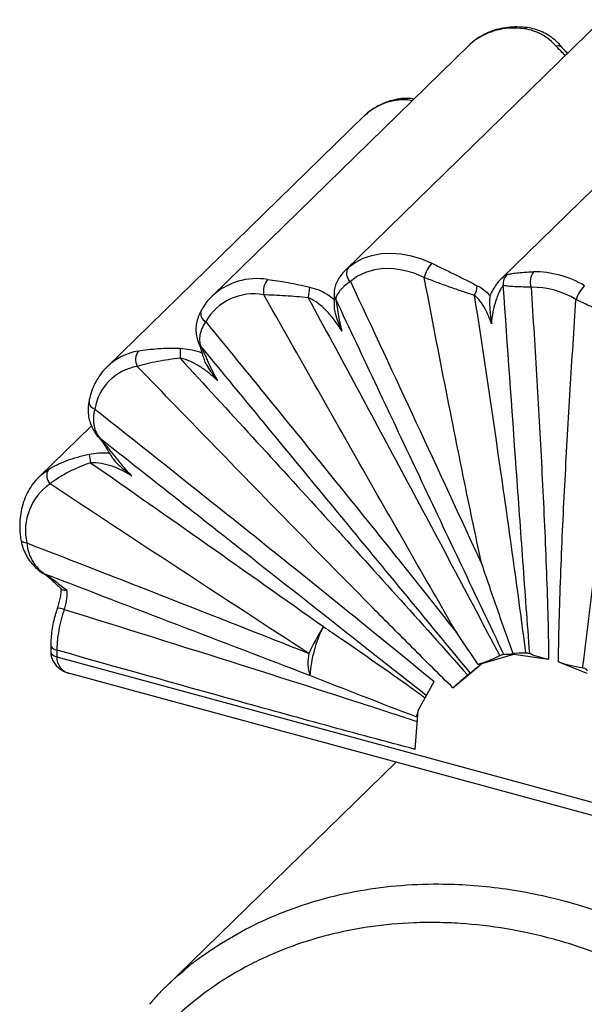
# Paper-space layout '_Trimétrica' of a CAD drawing. Header units: millimetres. Extents: x -238 to -5, y -200 to 68.
# Tile 2 of 4: x -238 to -140, y -107 to 65. Entities that reach past the tile are written whole.
import ezdxf

# ---------------------------------------------------------------- set-up
doc = ezdxf.new("R2010")
doc.units = ezdxf.units.MM

psp = doc.layouts.new('_Trimétrica')

# ---------------------------------------------------------------- linework, layer by layer
at = {"color": 7, "linetype": 'Continuous', "lineweight": 25}
for p, q in [((-136.84, 64.67), (-181.59, 20.99)), ((-160.03, 60.22), (-204.83, 16.49)), ((-113.28, 59.63), (-154.37, 19.52)), ((-178.39, 47.82), (-223.2, 4.09)), ((-181.58, 20.98), (-181.15, 21.4)), ((-156.37, 16.53), (-156.26, 16.78)), ((-223.27, 4.02), (-223.2, 4.09)), ((-225.94, -6.21), (-235.05, -15.1)), ((-235.05, -15.1), (-234.79, -14.86)), ((-233.03, -44.44), (-233.03, -45.62)), ((-231.96, -45.35), (-231.96, -46.53)), ((-157.98, -47.72), (-152.21, -46.03)), ((-152.15, -45.96), (-152.21, -46.03)), ((-152.21, -46.03), (-146.15, -46.93)), ((-231.96, -46.53), (-58.62, -93.64)), ((-162.86, -51.92), (-157.91, -47.81)), ((-157.98, -47.72), (-157.91, -47.81)), ((-144.42, -47.4), (-139.46, -49.36)), ((-229.78, -49.39), (-57.59, -96.19)), ((-168.93, -55.86), (-166.14, -50.83)), ((-169.41, -62.68), (-168.93, -55.86)), ((-168.96, -56.17), (-169.23, -56.88)), ((-172.78, -64.88), (-213.13, -104.27))]:
    psp.add_line(p, q, dxfattribs=at)
at = {"color": 8, "linetype": 'Continuous', "lineweight": 25}
psp.add_line((-169.01, -56.96), (-169.23, -56.88), dxfattribs=at)
at = {"color": 7, "linetype": 'Continuous', "lineweight": 25, "flags": 128}
for points in [[(-159.9, 60.34), (-159.92, 60.33), (-160.03, 60.22)], [(-181.15, 21.4), (-179.9, 22.31), (-178.51, 23.03), (-176.99, 23.54), (-175.36, 23.85), (-173.66, 23.94), (-171.9, 23.81), (-170.11, 23.47), (-168.31, 22.92), (-166.54, 22.17)], [(-167.85, 19.68), (-169.61, 20.42), (-171.39, 20.93), (-173.16, 21.2), (-174.89, 21.23), (-176.54, 21.02), (-178.08, 20.57), (-179.49, 19.9), (-180.74, 19)]]:
    psp.add_lwpolyline(points, dxfattribs=at)
at = {"color": 8, "linetype": 'Continuous', "lineweight": 25, "flags": 128}
for points in [[(-172.95, 50.57), (-172.75, 50.72), (-172.56, 50.78)], [(-224.6, -8.26), (-224.55, -8.31), (-224.39, -8.43)], [(-234.79, -14.86), (-234.69, -14.77), (-233.43, -13.82)], [(-238.25, -26.04), (-238.24, -26.07), (-238.17, -26.23), (-238.02, -26.37), (-237.8, -26.49), (-237.53, -26.58), (-237.21, -26.64)], [(-234.28, -31.98), (-234.21, -32.02), (-234.04, -32.08)], [(-233.03, -44.44), (-233.02, -44.55), (-232.94, -44.74), (-232.79, -44.93), (-232.57, -45.1), (-232.29, -45.24), (-231.96, -45.35)], [(-233.03, -45.62), (-233.02, -45.72), (-232.94, -45.92), (-232.79, -46.11), (-232.57, -46.27), (-232.29, -46.42), (-231.96, -46.53)]]:
    psp.add_lwpolyline(points, dxfattribs=at)
at = {"color": 8, "linetype": 'Continuous', "lineweight": 25}
for centre, radius, start, end in [((-152.27, 51.67), 11.55, 80.6678, 131.3481), ((-149.92, 62.66), 0.628, 86.6775, 139.3363), ((-144.48, 59.09), 0.995, 43.5046, 109.7323), ((-171.16, 40.28), 10.45, 99.8439, 133.8056), ((-197.07, 7.97), 11.52, 80.6358, 132.3377), ((-181.88, 16.82), 1.69, 182.1456, 213.1933), ((-205.22, 13.43), 1.65, 166.2252, 242.2654), ((-205.88, 8.78), 1.43, 204.3265, 226.1379), ((-215.96, -3.45), 10.45, 99.8439, 133.8056), ((-224.99, -1.93), 1.38, 182.4994, 255.5589), ((-231.49, -39.96), 1.91, 64.8395, 102.5872), ((-229.1, -46.61), 2.87, 178.4363, 256.2428)]:
    psp.add_arc(centre, radius, start, end, dxfattribs=at)
at = {"color": 7, "linetype": 'Continuous', "lineweight": 25}
for centre, radius, start, end in [((-179.58, 20.43), 1.84, 148.518, 230.8707), ((-162.16, 18.27), 5.86, 138.3108, 166.0364), ((-146.42, 18.94), 2.94, 143.7415, 198.8685), ((-148.69, 3.52), 17.16, 59.2689, 90.3324), ((-192.5, 17.24), 3.42, 142.121, 189.7795), ((-152.08, 18.65), 2.01, 128.3762, 189.4913), ((-197.25, 18.34), 9.41, 346.5947, 358.0674), ((-162.4, 18.48), 3.8, 329.7774, 356.621), ((-149.11, 2.84), 15.14, 59.2689, 90.3324), ((-134.65, 13.44), 7.14, 137.4996, 160.2069), ((-197.63, 7.2), 9.63, 79.4492, 150.2445), ((-79.18, 4.78), 131.28, 178.8878, 179.6482), ((-215.62, 5.36), 2.6, 145.217, 207.1771), ((-216.42, -4.73), 9.03, 99.6069, 170.7096), ((-215.61, -10.06), 10.78, 185.8189, 193.8277), ((-231.72, -14.9), 2.02, 147.8712, 224.6279), ((-227.5, -24.5), 9.94, 124.6703, 192.4658), ((-150.56, -63.15), 41.2, 147.8696, 155.2817), ((-166, -51.16), 21.84, 152.9704, 176.4154), ((-180.27, -47.48), 7.88, 168.5781, 197.1016), ((-170.12, -56.6), 0.931, 335.4326, 342.73)]:
    psp.add_arc(centre, radius, start, end, dxfattribs=at)
for points, knots in [([(-149.88, 63.29), (-150.19, 63.32), (-151.06, 63.41), (-152.46, 63.42), (-154.07, 63.24), (-155.61, 62.87), (-157.05, 62.31), (-158.37, 61.57), (-159.31, 60.91), (-159.77, 60.45), (-159.87, 60.34)], [0, 0, 0, 0, 0.081368, 0.229298, 0.37683, 0.523439, 0.668923, 0.813224, 0.956469, 1, 1, 1, 1]), ([(-144.82, 60.03), (-145.54, 60.83), (-146.35, 61.51), (-147.52, 62.17), (-147.76, 62.29), (-148.26, 62.51), (-148.51, 62.61), (-149.29, 62.87), (-149.83, 63), (-150.39, 63.07)], [0, 0, 0, 0, 0.5, 0.5, 0.625, 0.625, 0.75, 0.75, 1, 1, 1, 1]), ([(-143.78, 59.77), (-143.89, 59.91), (-144.27, 60.42), (-145.06, 61.15), (-146.11, 61.94), (-147.28, 62.58), (-148.52, 63.06), (-149.43, 63.21), (-149.88, 63.29)], [0, 0, 0, 0, 0.0752, 0.269084, 0.45386, 0.630226, 0.820067, 1, 1, 1, 1]), ([(-142.86, 58.8), (-142.95, 58.89), (-143.24, 59.18), (-143.55, 59.52), (-143.72, 59.74), (-143.76, 59.78)], [0, 0, 0, 0, 0.262797, 0.84599, 1, 1, 1, 1]), ([(-172.56, 50.78), (-172.85, 50.72), (-173.65, 50.56), (-174.91, 50.13), (-176.27, 49.46), (-177.45, 48.69), (-178.1, 48.07), (-178.4, 47.79)], [0, 0, 0, 0, 0.130039, 0.36032, 0.58926, 0.816424, 1, 1, 1, 1]), ([(-169.68, 50.8), (-169.76, 50.81), (-170.24, 50.93), (-171.17, 50.94), (-172.07, 50.9), (-172.53, 50.79), (-172.56, 50.78)], [0, 0, 0, 0, 0.08187, 0.531427, 0.968613, 1, 1, 1, 1]), ([(-181.51, 21.06), (-181.56, 21.01), (-181.93, 20.69), (-182.45, 20.05), (-183.05, 19.13), (-183.42, 18.15), (-183.59, 17.35), (-183.55, 16.89), (-183.54, 16.76)], [0, 0, 0, 0, 0.0409523, 0.2551845, 0.4775819, 0.6967979, 0.9127523, 1, 1, 1, 1]), ([(-166.54, 22.17), (-166.2, 22.01), (-165.87, 21.85), (-165.19, 21.52), (-164.85, 21.36), (-164.18, 21.03), (-163.84, 20.87), (-163.16, 20.54), (-162.81, 20.37), (-161.8, 19.87), (-161.14, 19.54), (-159.85, 18.89), (-159.22, 18.57), (-158.61, 18.25)], [0, 0, 0, 0, 0.125, 0.125, 0.25, 0.25, 0.375, 0.375, 0.5, 0.5, 0.75, 0.75, 1, 1, 1, 1]), ([(-153.33, 20.23), (-153.17, 20.26), (-152.96, 20.3), (-152.41, 20.4), (-152.08, 20.45), (-151.32, 20.53), (-150.88, 20.57), (-149.91, 20.64), (-149.37, 20.66), (-148.79, 20.68)], [0, 0, 0, 0, 0.25, 0.25, 0.5, 0.5, 0.75, 0.75, 1, 1, 1, 1]), ([(-195.19, 19.34), (-194.63, 19.27), (-194.04, 19.19), (-192.84, 19.01), (-192.21, 18.91), (-190.34, 18.57), (-189.1, 18.31), (-187.85, 18.02)], [0, 0, 0, 0, 0.25, 0.25, 0.5, 0.5, 1, 1, 1, 1]), ([(-180.74, 19), (-181.15, 18.71), (-181.51, 18.43), (-181.97, 18.02), (-182.11, 17.88), (-182.37, 17.61), (-182.49, 17.48), (-182.81, 17.08), (-182.97, 16.83), (-183.2, 16.35), (-183.27, 16.11), (-183.29, 15.89)], [0, 0, 0, 0, 0.25, 0.25, 0.375, 0.375, 0.5, 0.5, 0.75, 0.75, 1, 1, 1, 1]), ([(-180.74, 19), (-176.9, 10.78), (-173.06, 2.56), (-165.42, -13.9), (-161.6, -22.13), (-157.82, -30.37)], [0, 0, 0, 0, 0.5, 0.5, 1, 1, 1, 1]), ([(-157.82, -30.37), (-158.72, -26.19), (-159.59, -22.02), (-161.31, -13.67), (-162.15, -9.5), (-164.64, 3.01), (-166.26, 11.35), (-167.85, 19.68)], [0, 0, 0, 0, 0.25, 0.25, 0.5, 0.5, 1, 1, 1, 1]), ([(-159.12, 16.57), (-159.8, 16.78), (-160.51, 17.01), (-161.94, 17.5), (-162.67, 17.75), (-163.8, 18.15), (-164.17, 18.29), (-164.92, 18.56), (-165.3, 18.7), (-166.04, 18.97), (-166.4, 19.11), (-167.13, 19.4), (-167.49, 19.54), (-167.85, 19.68)], [0, 0, 0, 0, 0.25, 0.25, 0.5, 0.5, 0.625, 0.625, 0.75, 0.75, 0.875, 0.875, 1, 1, 1, 1]), ([(-154.4, 19.47), (-154.56, 19.32), (-154.96, 18.92), (-155.56, 18.08), (-156.03, 17.33), (-156.24, 16.86), (-156.27, 16.78)], [0, 0, 0, 0, 0.228867, 0.583341, 0.931297, 1, 1, 1, 1]), ([(-158.61, 18.25), (-158.19, 18.05), (-157.8, 17.79), (-157.05, 17.21), (-156.7, 16.88), (-156.37, 16.53)], [0, 0, 0, 0, 0.5, 0.5, 1, 1, 1, 1]), ([(-154.07, 18.32), (-154.13, 18.24), (-154.22, 18.12), (-154.43, 17.79), (-154.55, 17.58), (-154.79, 17.12), (-154.91, 16.86), (-155.13, 16.31), (-155.25, 16.01), (-155.55, 15.08), (-155.73, 14.41), (-156, 13.02), (-156.09, 12.3), (-156.14, 11.57)], [0, 0, 0, 0, 0.125, 0.125, 0.25, 0.25, 0.375, 0.375, 0.5, 0.5, 0.75, 0.75, 1, 1, 1, 1]), ([(-149.44, -45.96), (-149.85, -40.57), (-150.24, -35.19), (-151.02, -24.45), (-151.41, -19.09), (-152.55, -3.03), (-153.31, 7.65), (-154.07, 18.32)], [0, 0, 0, 0, 0.25, 0.25, 0.5, 0.5, 1, 1, 1, 1]), ([(-149.2, 17.98), (-149.85, 18), (-150.43, 18.02), (-151.5, 18.05), (-151.98, 18.07), (-152.8, 18.12), (-153.14, 18.15), (-153.71, 18.22), (-153.92, 18.26), (-154.07, 18.32)], [0, 0, 0, 0, 0.25, 0.25, 0.5, 0.5, 0.75, 0.75, 1, 1, 1, 1]), ([(-149.2, 17.98), (-148.86, 12.55), (-148.52, 7.13), (-147.89, -3.72), (-147.58, -9.14), (-147.03, -19.97), (-146.78, -25.38), (-146.47, -33.48), (-146.38, -36.18), (-146.23, -41.56), (-146.18, -44.25), (-146.15, -46.93)], [0, 0, 0, 0, 0.25, 0.25, 0.5, 0.5, 0.75, 0.75, 0.875, 0.875, 1, 1, 1, 1]), ([(-204.77, 16.51), (-204.99, 16.31), (-205.56, 15.76), (-206.24, 14.85), (-206.65, 14.12), (-206.82, 13.82)], [0, 0, 0, 0, 0.262022, 0.698788, 1, 1, 1, 1]), ([(-162.19, -42.34), (-167.86, -32.53), (-173.48, -22.7), (-184.7, -3.03), (-190.29, 6.82), (-195.86, 16.66)], [0, 0, 0, 0, 0.5, 0.5, 1, 1, 1, 1]), ([(-188.1, 16.16), (-188.77, 16.22), (-189.44, 16.28), (-190.76, 16.38), (-191.42, 16.42), (-192.74, 16.5), (-193.4, 16.54), (-194.67, 16.61), (-195.28, 16.64), (-195.86, 16.66)], [0, 0, 0, 0, 0.25, 0.25, 0.5, 0.5, 0.75, 0.75, 1, 1, 1, 1]), ([(-188.1, 16.16), (-182.48, 5.77), (-176.87, -4.62), (-165.72, -25.45), (-160.17, -35.88), (-154.68, -46.34)], [0, 0, 0, 0, 0.5, 0.5, 1, 1, 1, 1]), ([(-182.22, 10.31), (-182.58, 10.91), (-182.97, 11.5), (-183.8, 12.63), (-184.25, 13.17), (-184.97, 13.94), (-185.22, 14.19), (-185.74, 14.66), (-186.01, 14.89), (-186.86, 15.53), (-187.45, 15.89), (-188.1, 16.16)], [0, 0, 0, 0, 0.25, 0.25, 0.5, 0.5, 0.625, 0.625, 0.75, 0.75, 1, 1, 1, 1]), ([(-183.57, 16.73), (-183.57, 16.71), (-183.56, 16.62), (-183.57, 16.3), (-183.58, 15.77), (-183.59, 15.2), (-183.59, 14.78), (-183.58, 14.66)], [0, 0, 0, 0, 0.102334, 0.298481, 0.557859, 0.868081, 1, 1, 1, 1]), ([(-153.95, -46.13), (-158.86, -35.78), (-163.76, -25.44), (-173.54, -4.77), (-178.42, 5.57), (-183.29, 15.89)], [0, 0, 0, 0, 0.5, 0.5, 1, 1, 1, 1]), ([(-183.29, 15.89), (-183.23, 15.57), (-183.17, 15.18), (-183.05, 14.32), (-182.98, 13.84), (-182.81, 12.87), (-182.72, 12.37), (-182.49, 11.35), (-182.36, 10.83), (-182.22, 10.31)], [0, 0, 0, 0, 0.25, 0.25, 0.5, 0.5, 0.75, 0.75, 1, 1, 1, 1]), ([(-159.12, 16.57), (-157.53, 6.19), (-155.98, -4.19), (-153.73, -19.8), (-152.99, -25), (-151.55, -35.42), (-150.85, -40.64), (-150.17, -45.85)], [0, 0, 0, 0, 0.5, 0.5, 0.75, 0.75, 1, 1, 1, 1]), ([(-156.14, 11.57), (-156.29, 12.05), (-156.45, 12.52), (-156.83, 13.44), (-157.04, 13.89), (-157.4, 14.54), (-157.53, 14.75), (-157.8, 15.16), (-157.95, 15.36), (-158.4, 15.94), (-158.74, 16.28), (-159.12, 16.57)], [0, 0, 0, 0, 0.25, 0.25, 0.5, 0.5, 0.625, 0.625, 0.75, 0.75, 1, 1, 1, 1]), ([(-156.37, 16.53), (-156.39, 16.44), (-156.41, 16.35), (-156.43, 16.15), (-156.44, 16.04), (-156.46, 15.72), (-156.46, 15.5), (-156.45, 15.06), (-156.44, 14.85), (-156.42, 14.42), (-156.4, 14.21), (-156.36, 13.58), (-156.32, 13.17), (-156.23, 12.36), (-156.19, 11.97), (-156.14, 11.57)], [0, 0, 0, 0, 0.0625, 0.0625, 0.125, 0.125, 0.25, 0.25, 0.375, 0.375, 0.5, 0.5, 0.75, 0.75, 1, 1, 1, 1]), ([(-144.42, -47.4), (-144.4, -44.73), (-144.35, -42.07), (-144.2, -36.77), (-144.11, -34.12), (-143.8, -26.19), (-143.55, -20.92), (-143, -10.39), (-142.69, -5.13), (-142.06, 5.37), (-141.72, 10.62), (-141.38, 15.86)], [0, 0, 0, 0, 0.125, 0.125, 0.25, 0.25, 0.5, 0.5, 0.75, 0.75, 1, 1, 1, 1]), ([(-133.39, 12.7), (-134.02, 12.85), (-134.66, 13.04), (-135.64, 13.37), (-135.98, 13.49), (-136.65, 13.74), (-136.99, 13.87), (-138.02, 14.28), (-138.7, 14.57), (-139.72, 15.04), (-140.06, 15.2), (-140.73, 15.52), (-141.05, 15.69), (-141.38, 15.86)], [0, 0, 0, 0, 0.25, 0.25, 0.375, 0.375, 0.5, 0.5, 0.75, 0.75, 0.875, 0.875, 1, 1, 1, 1]), ([(-206.8, 13.82), (-206.93, 13.57), (-207.25, 12.97), (-207.55, 11.97), (-207.72, 10.86), (-207.67, 9.78), (-207.48, 8.88), (-207.25, 8.39), (-207.16, 8.2)], [0, 0, 0, 0, 0.129681, 0.318408, 0.509679, 0.69714, 0.885732, 1, 1, 1, 1]), ([(-183.58, 14.66), (-183.58, 14.6), (-183.59, 14.2), (-183.38, 13.34), (-183.01, 12.18), (-182.59, 11.18), (-182.32, 10.56), (-182.23, 10.34), (-182.22, 10.32), (-182.22, 10.31)], [0, 0, 0, 0, 0.038983, 0.267675, 0.550474, 0.837314, 0.983769, 0.997187, 1, 1, 1, 1]), ([(-133.39, 12.7), (-134.44, 2.53), (-135.52, -7.66), (-137.22, -22.95), (-137.8, -28.05), (-139, -38.25), (-139.62, -43.35), (-140.27, -48.45)], [0, 0, 0, 0, 0.5, 0.5, 0.75, 0.75, 1, 1, 1, 1]), ([(-205.99, 11.98), (-206.26, 11.56), (-206.47, 11.16), (-206.72, 10.59), (-206.79, 10.4), (-206.91, 10.02), (-206.95, 9.84), (-207.06, 9.3), (-207.08, 8.96), (-207.04, 8.33), (-206.98, 8.03), (-206.87, 7.75)], [0, 0, 0, 0, 0.25, 0.25, 0.375, 0.375, 0.5, 0.5, 0.75, 0.75, 1, 1, 1, 1]), ([(-205.99, 11.98), (-198.63, 2.97), (-191.28, -6.06), (-180.31, -19.62), (-176.66, -24.15), (-169.4, -33.23), (-165.78, -37.78), (-162.19, -42.34)], [0, 0, 0, 0, 0.5, 0.5, 0.75, 0.75, 1, 1, 1, 1]), ([(-217.75, 6.85), (-217.22, 6.94), (-216.66, 7.03), (-215.49, 7.17), (-214.88, 7.23), (-213.02, 7.36), (-211.74, 7.37), (-210.43, 7.33)], [0, 0, 0, 0, 0.25, 0.25, 0.5, 0.5, 1, 1, 1, 1]), ([(-207.18, 8.17), (-207.17, 8.16), (-207.14, 8.1), (-207.03, 7.81), (-206.86, 7.3), (-206.65, 6.57), (-206.45, 5.91), (-206.31, 5.48), (-206.28, 5.37)], [0, 0, 0, 0, 0.039896, 0.206814, 0.404014, 0.640765, 0.91285, 1, 1, 1, 1]), ([(-159.81, -49.33), (-163.74, -44.58), (-167.67, -39.82), (-175.52, -30.31), (-179.44, -25.55), (-191.2, -11.28), (-199.04, -1.76), (-206.87, 7.75)], [0, 0, 0, 0, 0.25, 0.25, 0.5, 0.5, 1, 1, 1, 1]), ([(-206.87, 7.75), (-206.66, 7.37), (-206.46, 6.93), (-206.13, 6.2), (-206.02, 5.94), (-205.8, 5.43), (-205.68, 5.17), (-205.32, 4.38), (-205.07, 3.84), (-204.53, 2.76), (-204.24, 2.22), (-203.93, 1.69)], [0, 0, 0, 0, 0.25, 0.25, 0.375, 0.375, 0.5, 0.5, 0.75, 0.75, 1, 1, 1, 1]), ([(-210.45, 5.59), (-211.81, 5.45), (-213.12, 5.26), (-215.03, 4.9), (-215.66, 4.76), (-216.84, 4.48), (-217.4, 4.33), (-217.93, 4.18)], [0, 0, 0, 0, 0.5, 0.5, 0.75, 0.75, 1, 1, 1, 1]), ([(-210.45, 5.59), (-202.02, -3.57), (-193.62, -12.75), (-181.06, -26.56), (-176.88, -31.17), (-168.55, -40.41), (-164.39, -45.05), (-160.26, -49.7)], [0, 0, 0, 0, 0.5, 0.5, 0.75, 0.75, 1, 1, 1, 1]), ([(-203.93, 1.69), (-204.4, 2.13), (-204.88, 2.56), (-205.87, 3.37), (-206.39, 3.75), (-207.47, 4.43), (-208.03, 4.74), (-209.21, 5.26), (-209.81, 5.46), (-210.45, 5.59)], [0, 0, 0, 0, 0.25, 0.25, 0.5, 0.5, 0.75, 0.75, 1, 1, 1, 1]), ([(-206.28, 5.37), (-206.28, 5.36), (-206.22, 5.05), (-205.81, 4.33), (-205.15, 3.29), (-204.49, 2.4), (-204.08, 1.88), (-203.94, 1.7), (-203.93, 1.69), (-203.93, 1.69)], [0, 0, 0, 0, 0.004384, 0.24102, 0.544223, 0.852142, 0.988248, 0.997103, 1, 1, 1, 1]), ([(-223.27, 4.01), (-223.31, 3.96), (-223.73, 3.6), (-224.38, 2.76), (-225.18, 1.51), (-225.8, 0.14), (-226.17, -1.05), (-226.32, -1.77), (-226.37, -1.99)], [0, 0, 0, 0, 0.027881, 0.246738, 0.465435, 0.684631, 0.90493, 1, 1, 1, 1]), ([(-162.86, -51.92), (-165.2, -49.62), (-167.52, -47.31), (-172.15, -42.68), (-174.46, -40.36), (-181.37, -33.37), (-185.96, -28.7), (-199.7, -14.65), (-208.82, -5.24), (-217.93, 4.18)], [0, 0, 0, 0, 0.125, 0.125, 0.25, 0.25, 0.5, 0.5, 1, 1, 1, 1]), ([(-226.34, -1.99), (-226.39, -2.26), (-226.52, -2.93), (-226.51, -3.99), (-226.33, -5.14), (-225.96, -6.24), (-225.42, -7.24), (-224.95, -7.92), (-224.63, -8.22), (-224.59, -8.25)], [0, 0, 0, 0, 0.111006, 0.279298, 0.450243, 0.620923, 0.79415, 0.972928, 1, 1, 1, 1]), ([(-225.33, -3.27), (-225.47, -3.81), (-225.55, -4.32), (-225.58, -5.05), (-225.58, -5.29), (-225.55, -5.76), (-225.52, -5.99), (-225.39, -6.65), (-225.25, -7.05), (-224.89, -7.79), (-224.66, -8.13), (-224.39, -8.43)], [0, 0, 0, 0, 0.25, 0.25, 0.375, 0.375, 0.5, 0.5, 0.75, 0.75, 1, 1, 1, 1]), ([(-225.33, -3.27), (-215.42, -11.12), (-205.52, -19), (-190.7, -30.86), (-185.77, -34.83), (-175.93, -42.79), (-171.02, -46.79), (-166.14, -50.83)], [0, 0, 0, 0, 0.5, 0.5, 0.75, 0.75, 1, 1, 1, 1]), ([(-224.59, -8.28), (-224.56, -8.31), (-224.46, -8.41), (-224.19, -8.75), (-223.82, -9.3), (-223.35, -10.04), (-222.82, -10.91), (-222.43, -11.53), (-222.23, -11.84)], [0, 0, 0, 0, 0.0590617, 0.2036198, 0.3684119, 0.5623173, 0.7832015, 1, 1, 1, 1]), ([(-224.39, -8.43), (-224.18, -8.64), (-223.98, -8.87), (-223.56, -9.37), (-223.35, -9.64), (-222.7, -10.46), (-222.26, -11.04), (-221.58, -11.9), (-221.35, -12.19), (-220.88, -12.76), (-220.64, -13.04), (-219.92, -13.88), (-219.42, -14.42), (-218.89, -14.94)], [0, 0, 0, 0, 0.125, 0.125, 0.25, 0.25, 0.5, 0.5, 0.625, 0.625, 0.75, 0.75, 1, 1, 1, 1]), ([(-233.43, -13.82), (-232.97, -13.54), (-232.47, -13.26), (-231.66, -12.87), (-231.38, -12.74), (-230.8, -12.5), (-230.5, -12.38), (-229.59, -12.04), (-228.96, -11.84), (-227.67, -11.47), (-227.01, -11.3), (-226.33, -11.15)], [0, 0, 0, 0, 0.25, 0.25, 0.375, 0.375, 0.5, 0.5, 0.75, 0.75, 1, 1, 1, 1]), ([(-222.22, -11.84), (-222.18, -11.91), (-222, -12.21), (-221.49, -12.72), (-220.56, -13.6), (-219.67, -14.32), (-219.02, -14.84), (-218.9, -14.94), (-218.89, -14.94)], [0, 0, 0, 0, 0.0605861, 0.2641904, 0.4732859, 0.8978183, 0.9970302, 1, 1, 1, 1]), ([(-226.08, -12.64), (-226.76, -12.88), (-227.43, -13.14), (-228.73, -13.7), (-229.36, -14), (-230.27, -14.47), (-230.57, -14.63), (-231.15, -14.96), (-231.43, -15.12), (-232.23, -15.63), (-232.71, -15.97), (-233.15, -16.32)], [0, 0, 0, 0, 0.25, 0.25, 0.5, 0.5, 0.625, 0.625, 0.75, 0.75, 1, 1, 1, 1]), ([(-218.89, -14.94), (-219.44, -14.6), (-220, -14.29), (-221.14, -13.72), (-221.71, -13.47), (-222.61, -13.16), (-222.91, -13.07), (-223.52, -12.9), (-223.83, -12.83), (-224.78, -12.66), (-225.41, -12.61), (-226.08, -12.64)], [0, 0, 0, 0, 0.25, 0.25, 0.5, 0.5, 0.625, 0.625, 0.75, 0.75, 1, 1, 1, 1]), ([(-226.08, -12.64), (-219.29, -17.38), (-212.5, -22.13), (-198.96, -31.66), (-192.2, -36.43), (-185.46, -41.24)], [0, 0, 0, 0, 0.5, 0.5, 1, 1, 1, 1]), ([(-234.76, -14.86), (-234.88, -14.96), (-235.38, -15.38), (-236.11, -16.27), (-236.93, -17.51), (-237.58, -18.87), (-238.06, -20.32), (-238.35, -21.86), (-238.47, -23.47), (-238.41, -24.87), (-238.29, -25.74), (-238.25, -26.04)], [0, 0, 0, 0, 0.040743, 0.16655, 0.292227, 0.418137, 0.544643, 0.671977, 0.800221, 0.929319, 1, 1, 1, 1]), ([(-187.99, -45.92), (-195.54, -41.03), (-203.07, -36.11), (-218.12, -26.24), (-225.64, -21.28), (-233.15, -16.32)], [0, 0, 0, 0, 0.5, 0.5, 1, 1, 1, 1]), ([(-238.23, -26.04), (-238.18, -26.33), (-238.06, -27.05), (-237.67, -28.12), (-237.09, -29.24), (-236.34, -30.26), (-235.44, -31.15), (-234.74, -31.72), (-234.32, -31.95), (-234.27, -31.97)], [0, 0, 0, 0, 0.116827, 0.282013, 0.451052, 0.623423, 0.797303, 0.97929, 1, 1, 1, 1]), ([(-237.21, -26.64), (-229, -29.82), (-220.79, -33.02), (-204.39, -39.44), (-196.19, -42.66), (-187.99, -45.92)], [0, 0, 0, 0, 0.5, 0.5, 1, 1, 1, 1]), ([(-237.21, -26.64), (-237.14, -27.25), (-237.02, -27.82), (-236.76, -28.62), (-236.66, -28.88), (-236.43, -29.38), (-236.3, -29.62), (-235.89, -30.32), (-235.57, -30.73), (-234.86, -31.48), (-234.46, -31.8), (-234.04, -32.08)], [0, 0, 0, 0, 0.25, 0.25, 0.375, 0.375, 0.5, 0.5, 0.75, 0.75, 1, 1, 1, 1]), ([(-157.82, -30.37), (-156.94, -32.97), (-156.05, -35.57), (-154.24, -40.74), (-153.32, -43.32), (-152.38, -45.9)], [0, 0, 0, 0, 0.5, 0.5, 1, 1, 1, 1]), ([(-234.27, -31.99), (-234.19, -32.04), (-233.95, -32.19), (-233.45, -32.58), (-232.8, -33.15), (-232.03, -33.86), (-231.47, -34.41), (-231.16, -34.7), (-231.14, -34.72)], [0, 0, 0, 0, 0.097931, 0.280173, 0.485239, 0.719624, 0.988153, 1, 1, 1, 1]), ([(-187.8, -49.8), (-195.49, -46.85), (-203.2, -43.9), (-218.61, -37.99), (-226.32, -35.04), (-234.04, -32.08)], [0, 0, 0, 0, 0.5, 0.5, 1, 1, 1, 1]), ([(-234.04, -32.08), (-233.73, -32.25), (-233.42, -32.46), (-232.79, -32.9), (-232.47, -33.14), (-231.52, -33.87), (-230.89, -34.36), (-230.25, -34.84)], [0, 0, 0, 0, 0.25, 0.25, 0.5, 0.5, 1, 1, 1, 1]), ([(-231.24, -34.52), (-231.24, -34.68), (-231.25, -35.1), (-231.34, -35.88), (-231.52, -36.81), (-231.73, -37.56), (-231.86, -37.98), (-231.9, -38.09)], [0, 0, 0, 0, 0.1526689, 0.3990302, 0.6516938, 0.9074971, 1, 1, 1, 1]), ([(-231.13, -34.7), (-231.09, -34.74), (-230.99, -34.83), (-230.66, -34.87), (-230.38, -34.86), (-230.25, -34.84), (-230.25, -34.84)], [0, 0, 0, 0, 0.2562282, 0.6885202, 0.9940463, 1, 1, 1, 1]), ([(-230.25, -34.84), (-230.22, -35.09), (-230.22, -35.35), (-230.23, -35.89), (-230.25, -36.18), (-230.32, -36.76), (-230.37, -37.05), (-230.5, -37.65), (-230.58, -37.94), (-230.67, -38.23)], [0, 0, 0, 0, 0.25, 0.25, 0.5, 0.5, 0.75, 0.75, 1, 1, 1, 1]), ([(-231.9, -38.09), (-232.01, -38.45), (-232.28, -39.24), (-232.59, -40.52), (-232.84, -41.88), (-233, -43.21), (-233.02, -44.03), (-233.03, -44.44)], [0, 0, 0, 0, 0.169306, 0.377587, 0.58829, 0.798449, 1, 1, 1, 1]), ([(-230.67, -38.23), (-230.88, -38.82), (-231.24, -40.02), (-231.51, -41.24), (-231.73, -42.47), (-231.82, -43.07), (-231.9, -43.94), (-231.92, -44.23), (-231.95, -44.8), (-231.96, -45.08), (-231.96, -45.35)], [0, 0, 0, 0, 0.25, 0.5, 0.5, 0.75, 0.75, 0.875, 0.875, 1, 1, 1, 1]), ([(-233.03, -45.62), (-233.02, -45.84), (-232.99, -46.34), (-232.74, -47.1), (-232.3, -47.83), (-231.71, -48.44), (-230.99, -48.93), (-230.3, -49.25), (-229.85, -49.36), (-229.7, -49.39)], [0, 0, 0, 0, 0.119269, 0.275543, 0.428916, 0.582894, 0.742939, 0.914212, 1, 1, 1, 1]), ([(-169.41, -62.68), (-174.62, -61.3), (-179.83, -59.89), (-190.26, -57.04), (-195.47, -55.6), (-211.11, -51.25), (-221.54, -48.31), (-231.96, -45.35)], [0, 0, 0, 0, 0.25, 0.25, 0.5, 0.5, 1, 1, 1, 1]), ([(-154.68, -46.34), (-155.34, -46.66), (-155.98, -46.94), (-157.24, -47.44), (-157.86, -47.67), (-158.45, -47.85)], [0, 0, 0, 0, 0.5, 0.5, 1, 1, 1, 1]), ([(-153.95, -46.13), (-154.02, -46.12), (-154.13, -46.14), (-154.38, -46.22), (-154.53, -46.27), (-154.68, -46.34)], [0, 0, 0, 0, 0.5, 0.5, 1, 1, 1, 1]), ([(-152.15, -45.96), (-152.5, -46.03), (-152.83, -46.08), (-153.43, -46.14), (-153.71, -46.14), (-153.95, -46.13)], [0, 0, 0, 0, 0.5, 0.5, 1, 1, 1, 1]), ([(-149.44, -45.96), (-149.53, -45.92), (-149.64, -45.89), (-149.89, -45.85), (-150.03, -45.84), (-150.17, -45.85)], [0, 0, 0, 0, 0.5, 0.5, 1, 1, 1, 1]), ([(-146.15, -46.93), (-146.8, -46.83), (-147.39, -46.7), (-148.49, -46.38), (-149, -46.19), (-149.44, -45.96)], [0, 0, 0, 0, 0.5, 0.5, 1, 1, 1, 1]), ([(-157.91, -47.81), (-158.3, -48.13), (-158.65, -48.42), (-159.13, -48.8), (-159.28, -48.92), (-159.56, -49.14), (-159.69, -49.24), (-159.81, -49.33)], [0, 0, 0, 0, 0.5, 0.5, 0.75, 0.75, 1, 1, 1, 1]), ([(-140.27, -48.45), (-141, -48.36), (-141.71, -48.22), (-143.1, -47.87), (-143.78, -47.65), (-144.42, -47.4)], [0, 0, 0, 0, 0.5, 0.5, 1, 1, 1, 1]), ([(-160.26, -49.7), (-160.73, -50.11), (-161.19, -50.5), (-161.84, -51.06), (-162.05, -51.24), (-162.47, -51.59), (-162.67, -51.76), (-162.86, -51.92)], [0, 0, 0, 0, 0.5, 0.5, 0.75, 0.75, 1, 1, 1, 1]), ([(-159.81, -49.33), (-159.86, -49.36), (-159.92, -49.41), (-160.08, -49.54), (-160.16, -49.61), (-160.26, -49.7)], [0, 0, 0, 0, 0.5, 0.5, 1, 1, 1, 1]), ([(-139.35, -49), (-139.4, -48.87), (-139.51, -48.75), (-139.84, -48.55), (-140.05, -48.48), (-140.27, -48.45)], [0, 0, 0, 0, 0.5, 0.5, 1, 1, 1, 1]), ([(-61.27, -200.06), (-61.27, -194.7), (-61.8, -189.25), (-63.17, -182.31), (-63.48, -180.92), (-64.15, -178.16), (-64.53, -176.78), (-65.74, -172.66), (-66.68, -169.92), (-68.81, -164.49), (-70, -161.79), (-71.98, -157.75), (-72.67, -156.41), (-73.75, -154.41), (-74.12, -153.74), (-74.87, -152.42), (-75.26, -151.76), (-77.2, -148.48), (-78.85, -145.93), (-82.36, -140.92), (-84.2, -138.48), (-88.09, -133.71), (-90.13, -131.38), (-93.33, -127.98), (-94.42, -126.86), (-96.63, -124.67), (-97.75, -123.59), (-101.16, -120.45), (-103.5, -118.44), (-108.29, -114.6), (-110.75, -112.77), (-114.53, -110.17), (-115.81, -109.33), (-117.75, -108.1), (-118.4, -107.7), (-119.7, -106.9), (-120.35, -106.52), (-123.63, -104.61), (-126.27, -103.22), (-131.6, -100.66), (-134.29, -99.51), (-139.72, -97.46), (-142.46, -96.57), (-148, -95.06), (-150.75, -94.46), (-156.2, -93.54), (-158.91, -93.23), (-162.95, -92.96), (-164.29, -92.91), (-166.29, -92.88), (-166.96, -92.88), (-168.28, -92.9), (-168.94, -92.91), (-172.21, -93.04), (-174.78, -93.27), (-179.79, -93.99), (-182.24, -94.48), (-187.04, -95.71), (-189.38, -96.45), (-192.82, -97.75), (-193.95, -98.22), (-196.16, -99.21), (-197.24, -99.73), (-200.43, -101.38), (-202.46, -102.6), (-206.35, -105.26), (-208.2, -106.7), (-210.85, -109.04), (-211.71, -109.85), (-212.96, -111.11), (-213.37, -111.54), (-214.18, -112.4), (-214.58, -112.84), (-218.07, -116.84), (-220.7, -120.76), (-223.9, -127.2), (-224.85, -129.45), (-226.48, -134.13), (-227.16, -136.52), (-228.78, -143.89), (-229.31, -149.03), (-229.31, -154.39)], [0, 0, 0, 0, 0.0625, 0.0625, 0.078125, 0.078125, 0.09375, 0.09375, 0.125, 0.125, 0.15625, 0.15625, 0.171875, 0.171875, 0.179687, 0.179687, 0.1875, 0.1875, 0.21875, 0.21875, 0.25, 0.25, 0.28125, 0.28125, 0.296875, 0.296875, 0.3125, 0.3125, 0.34375, 0.34375, 0.375, 0.375, 0.390625, 0.390625, 0.398437, 0.398437, 0.40625, 0.40625, 0.4375, 0.4375, 0.46875, 0.46875, 0.5, 0.5, 0.53125, 0.53125, 0.5625, 0.5625, 0.578125, 0.578125, 0.585937, 0.585937, 0.59375, 0.59375, 0.625, 0.625, 0.65625, 0.65625, 0.6875, 0.6875, 0.703125, 0.703125, 0.71875, 0.71875, 0.75, 0.75, 0.78125, 0.78125, 0.796875, 0.796875, 0.804687, 0.804687, 0.8125, 0.8125, 0.875, 0.875, 0.90625, 0.90625, 0.9375, 0.9375, 1, 1, 1, 1]), ([(-215.76, -107.13), (-215.22, -106.5), (-213.5, -104.46), (-211.48, -102.73), (-210.08, -101.53)], [0, 0, 0, 0, 0.310934, 1, 1, 1, 1])]:
    psp.add_open_spline(points, degree=3, knots=knots, dxfattribs=at)
at = {"color": 8, "linetype": 'Continuous', "lineweight": 25}
for points, knots in [([(-143.23, 58.43), (-143.41, 58.6), (-143.99, 59.15), (-144.48, 59.67), (-144.82, 60.03)], [0, 0, 0, 0, 0.309414, 1, 1, 1, 1]), ([(-170, 50.49), (-170.17, 50.54), (-170.7, 50.7), (-171.69, 50.74), (-172.52, 50.63), (-172.95, 50.57)], [0, 0, 0, 0, 0.183265, 0.587712, 1, 1, 1, 1]), ([(-154.36, 19.51), (-154.28, 19.6), (-154.03, 19.86), (-153.65, 20.11), (-153.44, 20.19), (-153.33, 20.23)], [0, 0, 0, 0, 0.210658, 0.600064, 1, 1, 1, 1]), ([(-187.85, 18.02), (-187.32, 17.87), (-186.24, 17.56), (-184.8, 16.81), (-183.96, 16.17), (-183.58, 15.88)], [0, 0, 0, 0, 0.345495, 0.702021, 1, 1, 1, 1]), ([(-210.43, 7.33), (-209.87, 7.28), (-208.73, 7.19), (-207.47, 6.84), (-206.78, 6.56), (-206.62, 6.49)], [0, 0, 0, 0, 0.428384, 0.869655, 1, 1, 1, 1]), ([(-167.49, -53.26), (-171.05, -50.47), (-180.88, -42.74), (-199.84, -27.79), (-215.26, -15.64), (-224.39, -8.43)], [0, 0, 0, 0, 0.18752, 0.518641, 1, 1, 1, 1]), ([(-226.33, -11.15), (-225.79, -11.06), (-224.69, -10.87), (-223.51, -10.89), (-222.87, -10.96), (-222.78, -10.98)], [0, 0, 0, 0, 0.452067, 0.918946, 1, 1, 1, 1]), ([(-230.67, -38.23), (-220.4, -41.44), (-203.1, -46.84), (-182.58, -53.39), (-172.33, -56.74), (-169.07, -57.81)], [0, 0, 0, 0, 0.499484, 0.840648, 1, 1, 1, 1]), ([(-185.46, -41.24), (-184.43, -41.93), (-179.31, -45.4), (-173.4, -49.55), (-168.54, -53.05), (-167.71, -53.65)], [0, 0, 0, 0, 0.171453, 0.857305, 1, 1, 1, 1]), ([(-210.08, -101.53), (-209.91, -101.38), (-208.22, -99.81), (-204.56, -97.26), (-199.09, -93.96), (-193.11, -91.21), (-186.73, -88.99), (-179.94, -87.37), (-172.78, -86.36), (-166.03, -86.07), (-159.84, -86.3), (-154.28, -86.87), (-148.64, -87.82), (-142.44, -89.29), (-135.69, -91.42), (-128.41, -94.35), (-121.15, -97.9), (-114.07, -102), (-107.26, -106.55), (-100.75, -111.5), (-94.47, -116.92), (-88.4, -122.81), (-82.62, -129.17), (-77.17, -135.98), (-72.15, -143.19), (-67.72, -150.59), (-63.91, -158.1), (-60.71, -165.7), (-58.12, -173.48), (-56.33, -180.77), (-55.22, -187.45), (-54.62, -193.34), (-54.55, -197.15), (-54.51, -198.99)], [0, 0, 0, 0, 0.003727, 0.037519, 0.071975, 0.106655, 0.14195, 0.177484, 0.213785, 0.25036, 0.276416, 0.302702, 0.328986, 0.355517, 0.38921, 0.423171, 0.457933, 0.492954, 0.526707, 0.560461, 0.594644, 0.629266, 0.664822, 0.700625, 0.737227, 0.774115, 0.809155, 0.844462, 0.880632, 0.917107, 0.945418, 0.97373, 1, 1, 1, 1])]:
    psp.add_open_spline(points, degree=3, knots=knots, dxfattribs=at)
at = {"color": 7, "linetype": 'Continuous', "lineweight": 25}
for points in [[(-158.45, -47.85), (-159.69, -46.02), (-160.94, -44.18), (-162.19, -42.34)], [(-150.17, -45.85), (-150.93, -45.91), (-151.66, -45.92), (-152.38, -45.9)], [(-152.38, -45.9), (-152.3, -45.92), (-152.22, -45.94), (-152.15, -45.96)], [(-158.45, -47.85), (-158.3, -47.81), (-158.14, -47.77), (-157.98, -47.72)], [(-169.28, -56.99), (-175.43, -54.64), (-181.59, -52.23), (-187.8, -49.8)]]:
    psp.add_open_spline(points, degree=3, dxfattribs=at)

doc.saveas('drawing.dxf')
